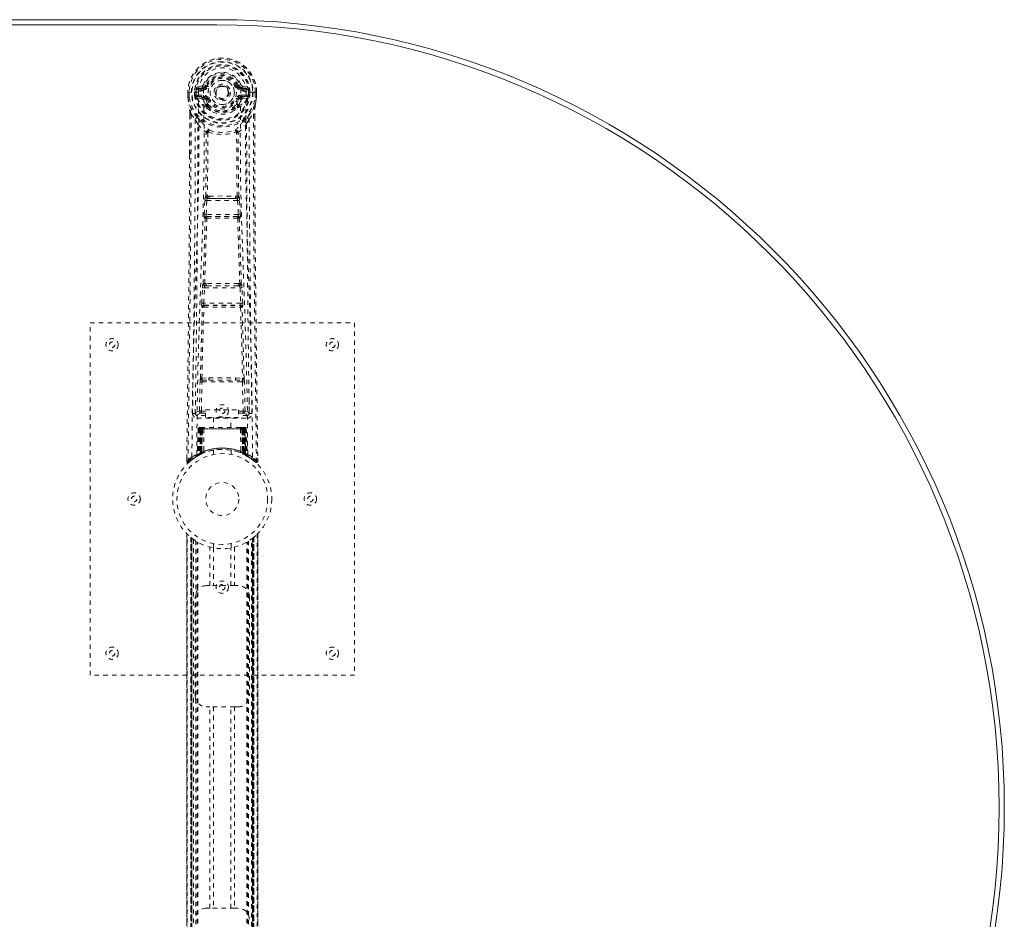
# Model space of a CAD drawing. Header units: inches. Extents: x 1.9 to 85.4, y 23 to 58.7.
# Tile 4 of 4: x 63.1 to 85.4, y 38.3 to 58.7. Entities that reach past the tile are written whole.
import ezdxf

# ---------------------------------------------------------------- set-up
doc = ezdxf.new("R2010")
doc.units = ezdxf.units.IN
doc.header["$MEASUREMENT"] = 0
doc.linetypes.add('SLD-Dashed', pattern=[0.075, 0.05, -0.025])
doc.linetypes.add('SLD-Solid', pattern=[0])

msp = doc.modelspace()

# ---------------------------------------------------------------- linework, layer by layer
at = {"color": 7, "linetype": 'SLD-Solid', "lineweight": 15}
for p, q in [((19.811, 58.704), (67.561, 58.704)), ((19.811, 58.586), (67.561, 58.586)), ((67.561, 58.586), (19.811, 58.586))]:
    msp.add_line(p, q, dxfattribs=at)
at = {"color": 7, "linetype": 'SLD-Dashed', "lineweight": 0}
for p, q in [((67.317, 57.208), (67.262, 57.23)), ((66.906, 57.062), (66.906, 56.946)), ((66.91, 57.062), (66.906, 57.062)), ((66.907, 57.063), (66.907, 56.946)), ((66.963, 57.062), (66.91, 57.062)), ((66.936, 57.06), (66.936, 56.946)), ((66.986, 57.062), (66.963, 57.062)), ((67.144, 57.062), (66.986, 57.062)), ((67.057, 56.989), (67.057, 57.059)), ((67.057, 56.989), (67.087, 56.99)), ((67.057, 56.989), (67.057, 56.989)), ((67.092, 57.06), (67.087, 57.059)), ((67.087, 57.059), (67.087, 56.99)), ((67.087, 56.989), (67.092, 56.971)), ((67.092, 56.981), (67.092, 57.06)), ((67.229, 57.203), (67.11, 57.18)), ((67.127, 56.992), (67.127, 56.962)), ((67.127, 56.992), (67.257, 56.992)), ((67.14, 57.144), (67.257, 57.164)), ((67.14, 57.144), (67.14, 57.114)), ((67.257, 57.144), (67.14, 57.144)), ((67.257, 57.114), (67.14, 57.114)), ((67.257, 57.164), (67.257, 57.144)), ((67.257, 57.114), (67.257, 57.144)), ((67.257, 56.992), (67.257, 56.962)), ((67.262, 57.097), (67.262, 57.099)), ((67.317, 57.208), (67.339, 57.198)), ((68.032, 57.198), (68.054, 57.208)), ((68.054, 57.208), (68.058, 57.2)), ((68.109, 57.099), (68.109, 57.097)), ((68.114, 57.164), (68.231, 57.144)), ((68.114, 57.164), (68.114, 57.144)), ((68.231, 57.144), (68.114, 57.144)), ((68.114, 57.114), (68.114, 57.144)), ((68.231, 57.114), (68.114, 57.114)), ((68.114, 56.992), (68.114, 56.962)), ((68.114, 56.992), (68.244, 56.992)), ((68.261, 57.18), (68.142, 57.203)), ((68.385, 57.062), (68.227, 57.062)), ((68.231, 57.114), (68.231, 57.144)), ((68.244, 56.962), (68.244, 56.992)), ((68.279, 57.06), (68.284, 57.059)), ((68.279, 56.981), (68.279, 57.06)), ((68.284, 56.989), (68.279, 56.971)), ((68.285, 56.99), (68.284, 57.059)), ((68.314, 57.06), (68.314, 56.989)), ((68.314, 57.06), (68.314, 57.06)), ((68.314, 56.989), (68.314, 56.989)), ((68.408, 57.062), (68.385, 57.062)), ((68.461, 57.062), (68.408, 57.062)), ((68.436, 56.946), (68.436, 57.06)), ((68.465, 57.062), (68.461, 57.062)), ((68.464, 56.946), (68.464, 57.063)), ((68.465, 57.062), (68.465, 56.946)), ((66.906, 56.946), (66.906, 56.942)), ((67.092, 56.971), (67.092, 56.981)), ((67.099, 56.944), (67.102, 56.94)), ((67.102, 56.94), (67.103, 56.939)), ((67.102, 56.939), (67.103, 56.939)), ((67.113, 56.928), (67.103, 56.939)), ((67.113, 56.928), (67.228, 56.907)), ((67.257, 56.937), (67.127, 56.962)), ((67.127, 56.962), (67.257, 56.962)), ((67.257, 56.937), (67.257, 56.962)), ((67.339, 56.907), (67.312, 56.896)), ((67.317, 56.746), (67.317, 56.765)), ((67.341, 56.77), (67.341, 56.752)), ((68.03, 56.752), (68.031, 56.77)), ((68.059, 56.896), (68.032, 56.907)), ((68.054, 56.746), (68.054, 56.765)), ((68.244, 56.962), (68.114, 56.937)), ((68.114, 56.937), (68.114, 56.962)), ((68.114, 56.962), (68.244, 56.962)), ((68.144, 56.907), (68.258, 56.928)), ((68.269, 56.94), (68.258, 56.928)), ((68.258, 56.928), (68.258, 56.928)), ((68.258, 56.928), (68.258, 56.928)), ((68.269, 56.94), (68.273, 56.944)), ((68.279, 56.971), (68.279, 56.981)), ((68.465, 56.942), (68.465, 56.946)), ((66.948, 56.561), (66.945, 55.637)), ((66.949, 55.637), (66.95, 56.561)), ((66.978, 56.56), (67.074, 56.444)), ((67.337, 56.7), (67.325, 56.718)), ((68.046, 56.718), (68.035, 56.7)), ((68.297, 56.444), (68.393, 56.56)), ((68.422, 56.507), (68.422, 56.561)), ((68.423, 56.561), (68.423, 56.508)), ((67.358, 56.142), (67.358, 56.142)), ((68.013, 56.142), (68.013, 56.142)), ((67.275, 54.289), (67.292, 54.606)), ((67.32, 54.286), (67.336, 54.604)), ((67.336, 54.604), (68.035, 54.604)), ((67.386, 54.702), (67.346, 54.702)), ((67.355, 54.648), (67.394, 54.649)), ((67.977, 54.649), (67.394, 54.649)), ((67.977, 54.649), (68.016, 54.648)), ((68.025, 54.702), (67.985, 54.702)), ((68.035, 54.604), (68.051, 54.286)), ((68.096, 54.289), (68.079, 54.606)), ((67.299, 54.194), (67.285, 54.199)), ((68.051, 54.286), (67.32, 54.286)), ((67.343, 54.237), (67.329, 54.242)), ((67.329, 54.242), (68.042, 54.242)), ((68.042, 54.242), (68.028, 54.237)), ((68.072, 54.194), (68.087, 54.199)), ((67.22, 52.271), (67.238, 52.624)), ((67.265, 52.269), (67.282, 52.621)), ((67.282, 52.621), (68.089, 52.621)), ((67.32, 52.718), (67.287, 52.717)), ((67.329, 52.666), (67.297, 52.666)), ((68.042, 52.666), (67.329, 52.666)), ((68.042, 52.666), (68.074, 52.666)), ((68.084, 52.717), (68.052, 52.718)), ((68.089, 52.621), (68.106, 52.269)), ((68.151, 52.271), (68.134, 52.624)), ((67.227, 52.181), (67.235, 52.178)), ((68.106, 52.269), (67.265, 52.269)), ((67.279, 52.22), (67.271, 52.224)), ((67.271, 52.224), (68.1, 52.224)), ((68.1, 52.224), (68.092, 52.22)), ((68.136, 52.178), (68.144, 52.181)), ((64.686, 43.829), (64.686, 51.829)), ((64.686, 51.829), (70.686, 51.829)), ((70.686, 51.829), (70.686, 43.829)), ((67.224, 50.571), (67.381, 50.578)), ((67.235, 50.527), (67.388, 50.529)), ((67.388, 50.529), (67.983, 50.529)), ((67.983, 50.529), (68.136, 50.527)), ((67.99, 50.578), (68.147, 50.571)), ((67.167, 49.826), (67.182, 50.487)), ((67.212, 49.825), (67.227, 50.486)), ((67.227, 50.486), (68.144, 50.486)), ((68.144, 50.486), (68.16, 49.825)), ((68.204, 49.826), (68.189, 50.487)), ((67.077, 50.058), (67.073, 49.771)), ((68.298, 49.771), (68.295, 50.059)), ((67.306, 49.856), (68.056, 49.856)), ((67.306, 49.676), (67.306, 49.856)), ((68.056, 49.856), (68.056, 49.676)), ((67.073, 49.769), (67.074, 49.761)), ((67.118, 49.723), (67.118, 49.663)), ((67.306, 49.723), (67.118, 49.723)), ((67.118, 49.663), (68.253, 49.663)), ((67.212, 49.78), (67.212, 49.825)), ((67.212, 49.825), (67.306, 49.825)), ((67.212, 49.78), (67.306, 49.78)), ((68.056, 49.676), (67.306, 49.676)), ((67.491, 49.676), (67.491, 49.454)), ((67.881, 49.454), (67.881, 49.676)), ((68.056, 49.825), (68.16, 49.825)), ((68.056, 49.78), (68.16, 49.78)), ((68.253, 49.723), (68.056, 49.723)), ((68.16, 49.78), (68.16, 49.825)), ((68.253, 49.663), (68.253, 49.723)), ((68.297, 49.761), (68.298, 49.769)), ((67.14, 49.425), (67.119, 48.819)), ((67.153, 49.425), (67.132, 48.827)), ((67.153, 49.425), (67.14, 49.425)), ((67.174, 49.428), (67.151, 48.835)), ((67.171, 49.425), (67.151, 48.838)), ((67.239, 49.425), (67.171, 49.425)), ((67.179, 49.425), (67.178, 48.868)), ((67.187, 49.454), (67.179, 49.454)), ((67.186, 49.425), (67.179, 49.425)), ((67.193, 49.454), (67.183, 49.454)), ((67.186, 49.425), (68.185, 49.425)), ((67.186, 48.871), (67.186, 49.425)), ((67.192, 48.874), (67.192, 49.425)), ((67.192, 49.425), (67.199, 49.425)), ((67.199, 49.454), (67.193, 49.454)), ((67.199, 49.425), (67.199, 48.878)), ((68.172, 49.425), (67.199, 49.425)), ((67.255, 49.454), (67.201, 49.454)), ((67.211, 49.425), (67.21, 48.883)), ((67.217, 49.454), (67.211, 49.454)), ((67.217, 49.425), (67.211, 49.425)), ((67.217, 49.454), (67.255, 49.454)), ((67.217, 49.425), (68.154, 49.425)), ((67.217, 48.886), (67.217, 49.425)), ((67.219, 48.873), (67.239, 49.425)), ((67.239, 49.425), (67.22, 48.874)), ((67.27, 49.425), (67.239, 49.425)), ((67.239, 49.425), (67.239, 49.425)), ((67.27, 49.425), (67.265, 48.903)), ((67.277, 49.454), (67.269, 49.454)), ((68.102, 49.425), (67.27, 49.425)), ((68.094, 49.454), (67.277, 49.454)), ((68.102, 49.454), (68.094, 49.454)), ((68.102, 49.425), (68.106, 48.903)), ((68.132, 49.425), (68.102, 49.425)), ((68.17, 49.454), (68.116, 49.454)), ((68.116, 49.454), (68.154, 49.454)), ((68.151, 48.874), (68.132, 49.425)), ((68.132, 49.425), (68.133, 49.425)), ((68.133, 49.425), (68.152, 48.873)), ((68.2, 49.425), (68.133, 49.425)), ((68.16, 49.454), (68.154, 49.454)), ((68.16, 49.425), (68.154, 49.425)), ((68.154, 49.425), (68.154, 48.886)), ((68.161, 48.883), (68.16, 49.425)), ((68.178, 49.454), (68.172, 49.454)), ((68.172, 48.878), (68.172, 49.425)), ((68.172, 49.425), (68.179, 49.425)), ((68.188, 49.454), (68.178, 49.454)), ((68.179, 49.425), (68.179, 48.874)), ((68.192, 49.454), (68.185, 49.454)), ((68.192, 49.425), (68.185, 49.425)), ((68.185, 49.425), (68.185, 48.871)), ((68.193, 48.868), (68.192, 49.425)), ((68.22, 48.835), (68.197, 49.428)), ((68.2, 49.425), (68.22, 48.838)), ((68.218, 49.425), (68.239, 48.827)), ((68.231, 49.425), (68.218, 49.425)), ((68.231, 49.425), (68.253, 48.819)), ((66.88, 48.754), (66.879, 48.688)), ((66.88, 48.754), (66.879, 48.687)), ((66.881, 48.751), (66.881, 48.687)), ((67.104, 48.795), (67.117, 48.803)), ((67.119, 48.819), (67.132, 48.827)), ((67.136, 48.813), (67.202, 48.847)), ((67.151, 48.838), (67.219, 48.873)), ((67.178, 48.868), (67.186, 48.871)), ((67.191, 48.842), (67.178, 48.868)), ((67.191, 48.842), (67.182, 48.838)), ((67.198, 48.845), (67.191, 48.842)), ((67.199, 48.878), (67.192, 48.874)), ((67.204, 48.848), (67.192, 48.874)), ((67.196, 48.844), (67.204, 48.848)), ((67.199, 48.878), (67.211, 48.851)), ((67.202, 48.847), (67.203, 48.848)), ((67.203, 48.848), (67.211, 48.851)), ((67.21, 48.883), (67.217, 48.886)), ((67.222, 48.857), (67.21, 48.883)), ((67.22, 48.874), (67.219, 48.873)), ((67.229, 48.859), (67.222, 48.857)), ((67.486, 48.936), (67.486, 48.84)), ((67.886, 48.84), (67.886, 48.936)), ((68.154, 48.886), (68.143, 48.859)), ((68.149, 48.857), (68.143, 48.859)), ((68.161, 48.883), (68.149, 48.857)), ((68.152, 48.873), (68.151, 48.874)), ((68.152, 48.873), (68.22, 48.838)), ((68.154, 48.886), (68.161, 48.883)), ((68.172, 48.878), (68.16, 48.851)), ((68.179, 48.874), (68.167, 48.848)), ((68.168, 48.848), (68.169, 48.847)), ((68.169, 48.847), (68.184, 48.84)), ((68.179, 48.874), (68.172, 48.878)), ((68.185, 48.871), (68.173, 48.845)), ((68.18, 48.842), (68.173, 48.845)), ((68.193, 48.868), (68.18, 48.842)), ((68.207, 48.828), (68.18, 48.842)), ((68.185, 48.871), (68.193, 48.868)), ((68.188, 48.837), (68.236, 48.813)), ((68.239, 48.827), (68.253, 48.819)), ((68.248, 48.807), (68.261, 48.799)), ((68.254, 48.803), (68.267, 48.795)), ((68.492, 48.688), (68.491, 48.755)), ((66.879, 48.687), (66.909, 48.687)), ((66.928, 48.666), (66.97, 48.7)), ((68.401, 48.7), (68.443, 48.666)), ((68.462, 48.687), (68.442, 48.665)), ((66.88, 47.042), (66.88, 34.615)), ((66.881, 47.044), (66.881, 34.613)), ((66.881, 34.614), (66.881, 47.043)), ((66.893, 34.627), (66.893, 47.031)), ((66.971, 34.697), (66.971, 46.96)), ((66.971, 46.96), (66.971, 34.697)), ((66.975, 46.956), (66.975, 34.701)), ((66.979, 34.704), (66.979, 46.953)), ((66.979, 46.953), (66.979, 34.704)), ((66.985, 46.949), (66.985, 34.709)), ((66.994, 34.716), (66.994, 46.941)), ((66.995, 34.717), (66.995, 46.94)), ((66.997, 46.939), (66.997, 34.718)), ((66.999, 46.937), (66.999, 34.72)), ((68.372, 34.72), (68.372, 46.937)), ((68.374, 34.718), (68.374, 46.939)), ((68.376, 46.94), (68.376, 34.717)), ((68.38, 46.944), (68.38, 34.714)), ((68.396, 46.956), (68.39, 46.951)), ((68.392, 46.953), (68.392, 34.704)), ((68.392, 34.704), (68.392, 46.953)), ((68.395, 34.702), (68.395, 46.955)), ((68.401, 46.96), (68.396, 46.956)), ((68.396, 34.701), (68.396, 46.956)), ((68.401, 46.96), (68.401, 34.697)), ((68.401, 34.697), (68.401, 46.96)), ((68.479, 47.031), (68.479, 34.627)), ((68.491, 34.613), (68.491, 47.044)), ((68.491, 47.043), (68.491, 34.614)), ((68.491, 34.615), (68.491, 47.042)), ((67.03, 46.915), (67.03, 34.743)), ((67.087, 34.781), (67.087, 46.876)), ((67.113, 34.797), (67.113, 46.86)), ((67.13, 34.807), (67.13, 46.85)), ((67.404, 45.864), (67.404, 46.739)), ((67.486, 46.818), (67.486, 46.721)), ((67.488, 46.721), (67.488, 45.864)), ((67.883, 45.864), (67.883, 46.721)), ((67.886, 46.721), (67.886, 46.818)), ((67.967, 46.739), (67.967, 45.864)), ((68.241, 34.807), (68.241, 46.85)), ((68.259, 34.797), (68.259, 46.86)), ((68.284, 34.781), (68.284, 46.876)), ((68.35, 34.737), (68.35, 46.921)), ((67.321, 45.864), (67.404, 45.864)), ((67.967, 45.864), (67.404, 45.864)), ((67.967, 45.864), (68.051, 45.864)), ((67.071, 43.364), (67.071, 45.614)), ((68.301, 45.614), (68.301, 43.364)), ((70.686, 43.829), (64.686, 43.829)), ((67.404, 43.114), (67.321, 43.114)), ((67.404, 38.544), (67.404, 43.114)), ((67.967, 43.114), (67.404, 43.114)), ((67.488, 43.114), (67.488, 38.544)), ((67.883, 38.544), (67.883, 43.114)), ((67.967, 43.114), (67.967, 38.544)), ((68.051, 43.114), (67.967, 43.114)), ((67.321, 38.544), (67.404, 38.544)), ((67.967, 38.544), (67.404, 38.544)), ((67.967, 38.544), (68.051, 38.544))]:
    msp.add_line(p, q, dxfattribs=at)
at = {"color": 7, "linetype": 'SLD-Dashed', "lineweight": 0, "flags": 128}
for points in [[(67.262, 57.099), (67.268, 57.176), (67.291, 57.25), (67.33, 57.319), (67.384, 57.379), (67.449, 57.428), (67.523, 57.464), (67.603, 57.486), (67.686, 57.493), (67.768, 57.486), (67.848, 57.464), (67.922, 57.428), (67.987, 57.379), (68.041, 57.319), (68.08, 57.25), (68.103, 57.176), (68.109, 57.099)], [(66.906, 57.062), (66.906, 57.062), (66.907, 57.062), (66.907, 57.062)], [(66.998, 48.781), (67.005, 49.828), (67.025, 50.873), (67.054, 51.915), (67.089, 52.953), (67.123, 53.987), (67.149, 55.017), (67.157, 56.042), (67.145, 57.062)], [(67.087, 56.989), (67.087, 56.99), (67.087, 56.99)], [(67.092, 56.981), (67.109, 56.989), (67.127, 56.992)], [(67.14, 57.114), (67.117, 57.118), (67.097, 57.131)], [(67.107, 48.836), (67.116, 49.881), (67.137, 50.924), (67.169, 51.964), (67.206, 52.999), (67.242, 54.03), (67.269, 55.057), (67.277, 56.079), (67.262, 57.096)], [(67.257, 57.164), (67.294, 57.178), (67.307, 57.192)], [(67.307, 57.192), (67.313, 57.199), (67.317, 57.208)], [(67.367, 57.187), (67.361, 57.189), (67.356, 57.191), (67.351, 57.193), (67.347, 57.195), (67.344, 57.196), (67.341, 57.197), (67.34, 57.198), (67.339, 57.198)], [(68.005, 57.187), (68.01, 57.189), (68.015, 57.191), (68.02, 57.193), (68.024, 57.195), (68.027, 57.196), (68.03, 57.197), (68.032, 57.198), (68.032, 57.198)], [(68.264, 48.836), (68.256, 49.881), (68.234, 50.924), (68.203, 51.964), (68.165, 53), (68.129, 54.031), (68.103, 55.058), (68.095, 56.08), (68.109, 57.096)], [(68.373, 48.781), (68.366, 49.828), (68.347, 50.873), (68.317, 51.915), (68.282, 52.953), (68.248, 53.987), (68.223, 55.017), (68.214, 56.042), (68.227, 57.062)], [(68.274, 57.131), (68.254, 57.118), (68.231, 57.114)], [(68.244, 56.992), (68.263, 56.989), (68.279, 56.981)], [(68.284, 57.059), (68.288, 57.06), (68.295, 57.06), (68.304, 57.06), (68.314, 57.06)], [(68.285, 56.99), (68.284, 56.99), (68.284, 56.989)], [(68.314, 56.989), (68.304, 56.989), (68.295, 56.99), (68.288, 56.99), (68.285, 56.99)], [(68.464, 57.062), (68.464, 57.062), (68.465, 57.062), (68.465, 57.062)], [(66.906, 56.946), (66.919, 56.849), (66.935, 56.772)], [(66.906, 56.942), (66.907, 56.942), (66.909, 56.942), (66.912, 56.943), (66.916, 56.943), (66.92, 56.944), (66.925, 56.944), (66.93, 56.945), (66.936, 56.946)], [(66.936, 56.946), (66.929, 56.946), (66.923, 56.946), (66.918, 56.946), (66.913, 56.946), (66.909, 56.946), (66.907, 56.946), (66.906, 56.946), (66.906, 56.946)], [(66.906, 56.942), (66.918, 56.852), (66.937, 56.761)], [(66.935, 56.772), (66.935, 56.767), (66.937, 56.761)], [(67.116, 56.483), (67.016, 56.607), (66.937, 56.761)], [(67.255, 56.885), (67.241, 56.902), (67.228, 56.907)], [(67.317, 56.765), (67.285, 56.817), (67.255, 56.885)], [(67.312, 56.896), (67.339, 56.832), (67.369, 56.783)], [(67.367, 56.919), (67.361, 56.916), (67.356, 56.914), (67.351, 56.912), (67.347, 56.911), (67.344, 56.909), (67.341, 56.908), (67.34, 56.907), (67.339, 56.907)], [(68.002, 56.783), (68.032, 56.832), (68.059, 56.896)], [(68.005, 56.919), (68.01, 56.916), (68.015, 56.914), (68.02, 56.912), (68.024, 56.911), (68.027, 56.909), (68.03, 56.908), (68.032, 56.907), (68.032, 56.907)], [(68.054, 56.765), (68.087, 56.817), (68.116, 56.885)], [(68.116, 56.885), (68.13, 56.902), (68.144, 56.907)], [(68.255, 56.483), (68.356, 56.607), (68.435, 56.761)], [(68.435, 56.761), (68.452, 56.841), (68.465, 56.942)], [(68.435, 56.761), (68.436, 56.767), (68.436, 56.772)], [(68.465, 56.946), (68.452, 56.849), (68.436, 56.772)], [(68.465, 56.946), (68.466, 56.946), (68.464, 56.946), (68.462, 56.946), (68.458, 56.946), (68.454, 56.946), (68.448, 56.946), (68.442, 56.946), (68.436, 56.946)], [(68.465, 56.942), (68.464, 56.942), (68.462, 56.942), (68.459, 56.943), (68.456, 56.943), (68.451, 56.944), (68.446, 56.944), (68.441, 56.945), (68.436, 56.946)], [(66.978, 56.56), (66.976, 55.094), (66.967, 53.622), (66.953, 52.175), (66.95, 51.954), (66.948, 51.724), (66.945, 51.521), (66.943, 51.322), (66.94, 51.107), (66.938, 50.957), (66.936, 50.8), (66.934, 50.643), (66.933, 50.526), (66.931, 50.386), (66.929, 50.224), (66.924, 49.891), (66.922, 49.687), (66.919, 49.432), (66.915, 49.171), (66.912, 48.922), (66.909, 48.687)], [(66.948, 56.561), (66.948, 56.561), (66.949, 56.561), (66.951, 56.56), (66.955, 56.56), (66.96, 56.56), (66.966, 56.56), (66.972, 56.56), (66.978, 56.56)], [(67.337, 56.7), (67.411, 56.642), (67.468, 56.613)], [(67.903, 56.613), (67.96, 56.642), (68.035, 56.7)], [(68.393, 56.56), (68.399, 56.56), (68.405, 56.56), (68.411, 56.56), (68.416, 56.56), (68.42, 56.56), (68.422, 56.561), (68.423, 56.561), (68.423, 56.561)], [(68.393, 56.56), (68.395, 55.096), (68.404, 53.622), (68.418, 52.175), (68.421, 51.928), (68.424, 51.669), (68.427, 51.454), (68.43, 51.225), (68.433, 50.975), (68.436, 50.704), (68.439, 50.486), (68.442, 50.223), (68.447, 49.899), (68.449, 49.689), (68.453, 49.431), (68.456, 49.169), (68.459, 48.921), (68.462, 48.687)], [(67.074, 56.444), (67.074, 55.924), (67.072, 55.391), (67.069, 54.845), (67.066, 54.331), (67.062, 53.801), (67.056, 53.249), (67.051, 52.76), (67.048, 52.503), (67.045, 52.23), (67.041, 51.941), (67.037, 51.637), (67.034, 51.362), (67.031, 51.121), (67.028, 50.93), (67.025, 50.715), (67.022, 50.474), (67.019, 50.249), (67.017, 50.056), (67.015, 49.896), (67.013, 49.769)], [(67.133, 56.331), (67.22, 56.231), (67.32, 56.143)], [(67.212, 56.395), (67.221, 56.386), (67.226, 56.38)], [(68.051, 56.143), (68.152, 56.231), (68.238, 56.331)], [(68.145, 56.38), (68.15, 56.386), (68.16, 56.395)], [(68.358, 49.769), (68.357, 49.905), (68.354, 50.077), (68.352, 50.286), (68.348, 50.531), (68.345, 50.78), (68.342, 50.999), (68.34, 51.153), (68.338, 51.291), (68.337, 51.412), (68.335, 51.568), (68.333, 51.731), (68.331, 51.887), (68.321, 52.7), (68.312, 53.518), (68.304, 54.491), (68.299, 55.481), (68.297, 56.444)], [(68.423, 56.508), (68.431, 53.938), (68.459, 51.313), (68.492, 48.687)], [(67.311, 54.695), (67.321, 55.416), (67.322, 56.134)], [(67.368, 56.153), (67.363, 56.162), (67.356, 56.168), (67.348, 56.171), (67.34, 56.171), (67.333, 56.168), (67.327, 56.162), (67.322, 56.153), (67.32, 56.143)], [(67.358, 56.142), (67.357, 55.423), (67.346, 54.702)], [(68.051, 56.143), (68.049, 56.153), (68.045, 56.162), (68.038, 56.168), (68.031, 56.171), (68.023, 56.171), (68.015, 56.168), (68.008, 56.162), (68.003, 56.153)], [(68.025, 54.702), (68.014, 55.423), (68.013, 56.142)], [(68.061, 54.695), (68.05, 55.416), (68.049, 56.134)], [(66.945, 55.637), (66.94, 53.938), (66.913, 51.313), (66.88, 48.754)], [(67.292, 54.606), (67.297, 54.606), (67.307, 54.605), (67.321, 54.605), (67.336, 54.604)], [(67.355, 54.648), (67.354, 54.648), (67.352, 54.647), (67.349, 54.644), (67.343, 54.634), (67.339, 54.62), (67.336, 54.604)], [(67.386, 54.702), (67.686, 54.704), (67.985, 54.702)], [(67.394, 54.649), (67.686, 54.65), (67.977, 54.649)], [(68.035, 54.604), (68.05, 54.605), (68.064, 54.605), (68.074, 54.606), (68.079, 54.606)], [(67.253, 52.713), (67.277, 53.455), (67.299, 54.194)], [(67.275, 54.289), (67.28, 54.288), (67.291, 54.288), (67.305, 54.287), (67.32, 54.286)], [(67.287, 52.717), (67.312, 53.46), (67.335, 54.2)], [(67.329, 54.242), (67.324, 54.245), (67.321, 54.255), (67.32, 54.262), (67.319, 54.27), (67.319, 54.278), (67.32, 54.286)], [(68.037, 54.2), (68.059, 53.46), (68.084, 52.717)], [(68.051, 54.286), (68.052, 54.278), (68.052, 54.27), (68.052, 54.262), (68.051, 54.255), (68.047, 54.245), (68.042, 54.242)], [(68.051, 54.286), (68.066, 54.287), (68.08, 54.288), (68.091, 54.288), (68.096, 54.289)], [(68.119, 52.713), (68.094, 53.455), (68.072, 54.194)], [(67.238, 52.624), (67.24, 52.656), (67.24, 52.658)], [(67.238, 52.624), (67.242, 52.623), (67.252, 52.623), (67.267, 52.622), (67.282, 52.621)], [(68.089, 52.621), (68.104, 52.622), (68.119, 52.623), (68.129, 52.623), (68.134, 52.624)], [(68.134, 52.624), (68.131, 52.656), (68.131, 52.658)], [(67.191, 50.569), (67.211, 51.375), (67.235, 52.178)], [(67.22, 52.271), (67.225, 52.271), (67.235, 52.27), (67.25, 52.27), (67.265, 52.269)], [(67.224, 50.571), (67.244, 51.377), (67.269, 52.181)], [(68.102, 52.181), (68.127, 51.377), (68.147, 50.571)], [(68.106, 52.269), (68.121, 52.27), (68.136, 52.27), (68.146, 52.271), (68.151, 52.271)], [(68.18, 50.569), (68.161, 51.375), (68.136, 52.178)], [(67.381, 50.578), (67.686, 50.578), (67.99, 50.578)], [(67.388, 50.529), (67.686, 50.529), (67.983, 50.529)], [(67.182, 50.487), (67.187, 50.487), (67.197, 50.487), (67.212, 50.486), (67.227, 50.486)], [(68.144, 50.486), (68.159, 50.486), (68.174, 50.487), (68.184, 50.487), (68.189, 50.487)], [(67.167, 49.826), (67.097, 49.797), (67.073, 49.769)], [(67.118, 49.723), (67.142, 49.752), (67.212, 49.78)], [(67.167, 49.826), (67.172, 49.826), (67.182, 49.826), (67.196, 49.825), (67.212, 49.825)], [(68.16, 49.825), (68.176, 49.825), (68.19, 49.826), (68.2, 49.826), (68.204, 49.826)], [(68.16, 49.78), (68.229, 49.752), (68.253, 49.723)], [(68.298, 49.769), (68.274, 49.797), (68.204, 49.826)], [(67.14, 49.425), (67.143, 49.425), (67.151, 49.425), (67.164, 49.425), (67.179, 49.425)], [(67.192, 49.425), (67.178, 49.425), (67.165, 49.425), (67.157, 49.425), (67.153, 49.425)], [(67.171, 49.425), (67.172, 49.425), (67.174, 49.425), (67.177, 49.425), (67.182, 49.425), (67.188, 49.425), (67.195, 49.425), (67.203, 49.425), (67.211, 49.425)], [(68.16, 49.425), (68.169, 49.425), (68.176, 49.425), (68.183, 49.425), (68.189, 49.425), (68.194, 49.425), (68.198, 49.425), (68.2, 49.425), (68.2, 49.425)], [(68.17, 49.454), (68.17, 49.454), (68.168, 49.454)], [(68.218, 49.425), (68.215, 49.425), (68.206, 49.425), (68.194, 49.425), (68.179, 49.425)], [(68.192, 49.425), (68.208, 49.425), (68.22, 49.425), (68.229, 49.425), (68.231, 49.425)], [(68.2, 49.424), (68.199, 49.431), (68.198, 49.433)], [(67.046, 48.756), (67.095, 48.789), (67.14, 48.814)], [(67.186, 48.871), (67.191, 48.861), (67.195, 48.853), (67.198, 48.847), (67.198, 48.845)], [(67.217, 48.886), (67.221, 48.876), (67.225, 48.867), (67.228, 48.861), (67.229, 48.859)], [(68.222, 48.83), (68.221, 48.836), (68.221, 48.838)], [(68.237, 48.812), (68.276, 48.789), (68.325, 48.757)], [(68.259, 48.802), (68.252, 48.813), (68.248, 48.827)], [(66.882, 48.688), (66.884, 48.68), (66.887, 48.672), (66.892, 48.666), (66.899, 48.661), (66.906, 48.658), (66.913, 48.657), (66.921, 48.659), (66.927, 48.663)], [(66.929, 48.665), (66.962, 48.693), (66.97, 48.7)], [(68.444, 48.667), (68.451, 48.663), (68.459, 48.661), (68.467, 48.66), (68.475, 48.662), (68.482, 48.665), (68.487, 48.671), (68.491, 48.677), (68.492, 48.685)], [(68.492, 48.687), (68.492, 48.688), (68.49, 48.688), (68.483, 48.687), (68.474, 48.687), (68.468, 48.687), (68.462, 48.687)]]:
    msp.add_lwpolyline(points, dxfattribs=at)
at = {"color": 7, "linetype": 'SLD-Dashed', "lineweight": 0}
for centre, radius in [((67.686, 57.053), 0.7), ((67.686, 57.053), 0.69), ((67.686, 57.053), 0.623), ((67.686, 57.053), 0.32), ((67.686, 57.053), 0.275), ((67.686, 57.053), 0.188), ((67.686, 57.053), 0.157), ((67.686, 57.053), 0.142), ((67.686, 57.053), 0.139), ((67.686, 57.053), 0.138), ((65.186, 51.329), 0.14), ((70.186, 51.329), 0.14), ((65.186, 51.329), 0.0625), ((70.186, 51.329), 0.0625), ((67.686, 49.829), 0.14), ((67.686, 49.829), 0.0625), ((67.686, 47.829), 1.125), ((67.686, 47.829), 1.03), ((67.686, 47.829), 0.375), ((65.686, 47.829), 0.141), ((65.686, 47.829), 0.0625), ((69.686, 47.829), 0.141), ((69.686, 47.829), 0.0625), ((67.686, 45.829), 0.14), ((67.686, 45.829), 0.0625), ((65.186, 44.329), 0.14), ((65.186, 44.329), 0.0625), ((70.186, 44.329), 0.14), ((70.186, 44.329), 0.0625)]:
    msp.add_circle(centre, radius, dxfattribs=at)
at = {"color": 7, "linetype": 'SLD-Solid', "lineweight": 15}
for radius in [17.875, 17.757, 17.757]:
    msp.add_arc((67.561, 40.829), radius, 270, 90, dxfattribs=at)
at = {"color": 7, "linetype": 'SLD-Dashed', "lineweight": 0}
for centre, radius, start, end in [((67.686, 57.053), 0.78, 0, 179.3038), ((67.686, 57.053), 0.78, 0.7166, 179.2834), ((67.686, 57.053), 0.75, 0.5685, 179.4315), ((67.686, 57.053), 0.629, 0.6528, 179.3472), ((67.686, 57.053), 0.599, 0.6527, 179.3473), ((67.686, 57.068), 0.541, 359.3501, 180.6499), ((67.686, 57.053), 0.459, 22.774, 157.226), ((67.686, 57.053), 0.4, 22.774, 157.226), ((67.22, 57.248), 0.0454, 281.2502, 337.5703), ((67.686, 57.053), 0.376, 22.774, 157.226), ((67.686, 57.053), 0.346, 22.7738, 157.2262), ((67.686, 57.053), 0.275, 90.0001, 269.9999), ((67.686, 57.053), 0.275, 270.0003, 89.9997), ((68.651, 55.864), 1.47, 111.6167, 113.9298), ((68.151, 57.248), 0.0454, 202.4721, 258.7033), ((66.954, 57.584), 0.524, 264.9411, 268.044), ((67.084, 58.108), 1.048, 268.5368, 270.1565), ((67.686, 57.053), 0.632, 185.8273, 354.1727), ((67.686, 57.053), 0.602, 186.0327, 353.9673), ((67.686, 57.053), 0.593, 172.3909, 179.3289), ((67.302, 57.104), 0.206, 158.3428, 172.3356), ((67.139, 57.174), 0.0299, 167.8899, 271.9542), ((67.264, 56.875), 0.221, 90.3088, 122.519), ((67.258, 57.194), 0.0301, 162.3475, 268.5749), ((67.257, 57.233), 0.089, 270, 337.226), ((67.257, 57.233), 0.119, 269.9999, 337.2257), ((67.257, 56.873), 0.119, 22.7738, 90.0006), ((68.114, 57.233), 0.119, 202.7743, 270.0001), ((68.114, 56.873), 0.119, 89.9994, 157.2262), ((68.114, 57.233), 0.089, 202.774, 270), ((68.12, 57.235), 0.0715, 209.6357, 265.2038), ((68.103, 56.864), 0.233, 58.0395, 88.592), ((68.114, 57.194), 0.0301, 271.4266, 17.651), ((68.232, 57.174), 0.0299, 268.0499, 12.106), ((68.07, 57.104), 0.206, 7.6654, 21.6503), ((67.686, 57.053), 0.593, 0.6711, 7.6091), ((68.421, 57.552), 0.492, 271.7213, 275.0289), ((66.936, 56.946), 0.03, 180.0028, 185.051), ((67.686, 57.053), 0.787, 188.0937, 351.9063), ((65.761, 56.591), 1.187, 358.5728, 8.789), ((67.686, 57.053), 0.758, 188.0937, 351.9063), ((63.461, 55.943), 3.57, 9.9446, 13.2517), ((67.178, 56.977), 0.0863, 184.5607, 202.7038), ((67.126, 56.931), 0.0306, 89.0748, 154.5751), ((67.555, 57.149), 0.499, 204.8891, 243.9926), ((67.494, 57.15), 0.44, 210.2253, 246.428), ((67.257, 56.907), 0.0299, 91.0998, 178.7788), ((67.285, 56.879), 0.031, 31.5709, 169.9027), ((67.257, 56.873), 0.089, 22.774, 90), ((67.251, 56.872), 0.0649, 21.3194, 85.0788), ((67.347, 56.762), 0.0305, 44.5478, 174.2849), ((67.339, 56.725), 0.0459, 88.3018, 118.8646), ((67.686, 57.053), 0.376, 202.774, 337.226), ((67.368, 56.748), 0.0347, 87.2648, 140.6081), ((67.686, 57.065), 0.453, 220.4512, 319.5488), ((67.686, 57.053), 0.346, 202.7741, 337.2259), ((67.686, 57.046), 0.411, 219.7067, 320.2933), ((68.024, 56.762), 0.0305, 5.7208, 135.4481), ((68.004, 56.748), 0.0347, 39.391, 92.7361), ((68.032, 56.725), 0.0459, 61.1376, 91.6986), ((68.114, 56.873), 0.089, 90, 157.226), ((67.821, 57.144), 0.492, 295.7076, 335.4804), ((67.877, 57.15), 0.441, 293.5931, 329.7441), ((68.12, 56.872), 0.0649, 94.9221, 158.682), ((68.086, 56.879), 0.031, 10.1779, 148.3508), ((68.114, 56.907), 0.0299, 1.1703, 88.9512), ((68.245, 56.931), 0.0306, 25.4343, 90.9201), ((68.164, 56.985), 0.116, 339.6374, 353.1077), ((71.91, 55.943), 3.57, 166.7482, 170.0554), ((69.61, 56.591), 1.187, 171.2126, 181.4269), ((67.34, 56.706), 0.046, 88.2985, 118.806), ((67.362, 56.743), 0.0449, 175.0918, 213.9402), ((67.376, 56.697), 0.0396, 127.1217, 174.8225), ((67.374, 56.753), 0.033, 181.8811, 228.3855), ((67.686, 57.092), 0.494, 227.4885, 312.5115), ((67.686, 57.033), 0.473, 242.6136, 297.3867), ((67.997, 56.753), 0.033, 311.6217, 358.1095), ((67.995, 56.697), 0.0396, 5.1654, 52.8883), ((68.032, 56.706), 0.046, 61.1894, 91.706), ((68.009, 56.743), 0.0448, 326.236, 4.9241), ((-432.378, 57.649), 499.513, 359.09606, 359.84884), ((67.407, 56.127), 0.46, 129.1686, 136.341), ((62.341, 53.893), 5.377, 26.9701, 28.3301), ((68.666, 58.061), 2.212, 225.5081, 228.8686), ((67.194, 56.329), 0.0608, 58.003, 177.4267), ((67.958, 56.892), 0.893, 214.9886, 231.1482), ((67.413, 56.892), 0.893, 308.8528, 325.0108), ((68.177, 56.329), 0.0608, 2.5713, 122.0025), ((66.705, 58.061), 2.212, 311.1314, 314.4919), ((73.024, 53.896), 5.371, 151.6688, 153.0305), ((567.762, 57.649), 499.525, 180.15119, 180.90395), ((67.964, 56.126), 0.46, 43.6597, 50.8272), ((67.381, 56.138), 0.0608, 73.7745, 175.9548), ((67.309, 56.135), 0.0133, 356.7512, 33.9814), ((67.355, 56.071), 0.0709, 87.2848, 117.2765), ((67.371, 56.141), 0.0128, 102.3438, 173.3683), ((67.44, 56.136), 0.0738, 124.9748, 166.762), ((67.686, 57.066), 0.966, 250.8185, 289.1821), ((67.686, 56.99), 0.844, 250.0601, 289.9396), ((67.991, 56.138), 0.0608, 4.0452, 106.2255), ((67.931, 56.136), 0.0738, 13.2352, 55.028), ((68, 56.141), 0.0128, 6.6257, 77.6756), ((68.016, 56.071), 0.0708, 62.7125, 92.719), ((68.062, 56.135), 0.0133, 146.0781, 183.3023), ((67.473, 54.615), 0.181, 153.5394, 182.7703), ((67.341, 54.628), 0.0735, 85.51, 114.1516), ((67.356, 54.694), 0.0457, 178.2734, 268.1426), ((67.449, 54.691), 0.104, 173.8615, 204.0262), ((67.486, 54.689), 0.101, 172.235, 203.4759), ((67.885, 54.689), 0.101, 336.5275, 7.7666), ((67.922, 54.691), 0.104, 335.9745, 6.1329), ((68.015, 54.694), 0.0457, 271.8549, 1.7291), ((67.978, 54.606), 0.0575, 357.8245, 47.5923), ((68.031, 54.629), 0.073, 65.741, 94.6012), ((67.899, 54.615), 0.181, 357.2159, 26.4684), ((67.436, 54.26), 0.163, 169.7769, 201.8757), ((67.33, 54.196), 0.0451, 90.86, 176.7717), ((67.344, 54.192), 0.0451, 90.8948, 176.6097), ((67.328, 54.126), 0.0749, 85.0902, 112.953), ((67.392, 54.206), 0.0574, 147.5053, 185.92), ((67.686, 91.573), 37.374, 269.4617, 270.5382), ((67.686, 86.832), 32.597, 269.3981, 270.6019), ((68.027, 54.192), 0.0451, 3.3895, 89.106), ((67.979, 54.206), 0.0578, 354.221, 32.3538), ((68.043, 54.125), 0.075, 67.0695, 94.8944), ((68.042, 54.196), 0.0451, 3.2253, 89.143), ((67.935, 54.26), 0.163, 338.1243, 10.2233), ((67.376, 52.656), 0.136, 155.3346, 179.2502), ((67.28, 52.633), 0.0843, 84.8717, 108.7961), ((67.297, 52.711), 0.0448, 177.9354, 222.9039), ((67.297, 52.708), 0.0424, 220.4326, 270.4308), ((67.35, 52.623), 0.068, 141.1053, 181.633), ((67.374, 52.707), 0.0869, 173.4604, 208.3392), ((67.4, 52.705), 0.0814, 171.2395, 208.6968), ((67.686, 19.927), 32.793, 89.3606, 90.6392), ((67.686, 19.294), 33.374, 89.3874, 90.6126), ((67.971, 52.705), 0.0814, 331.3065, 8.7576), ((67.998, 52.707), 0.0867, 331.6226, 6.5736), ((68.073, 52.712), 0.0456, 271.2535, 1.8235), ((68.021, 52.623), 0.068, 358.3634, 38.9028), ((68.092, 52.634), 0.0837, 71.1192, 95.2104), ((67.995, 52.656), 0.136, 0.7143, 24.7156), ((67.427, 52.24), 0.209, 171.5833, 196.4967), ((67.272, 52.179), 0.0451, 90.5933, 177.0787), ((67.28, 52.175), 0.0451, 90.6188, 177.0141), ((67.262, 52.091), 0.0908, 85.1452, 107.0258), ((67.319, 52.254), 0.0563, 164.2659, 211.7613), ((67.323, 52.188), 0.0546, 143.5137, 186.9973), ((67.686, 88.816), 36.637, 269.3487, 270.6512), ((67.686, 85.032), 32.814, 269.2909, 270.7091), ((68.091, 52.175), 0.0451, 2.9875, 89.3796), ((68.047, 52.188), 0.055, 353.167, 36.3284), ((68.052, 52.254), 0.0564, 328.2497, 15.7289), ((68.099, 52.179), 0.0451, 2.9213, 89.4037), ((68.11, 52.091), 0.091, 73.0055, 94.8366), ((67.944, 52.24), 0.209, 343.5057, 8.4144), ((67.584, 50.487), 0.401, 168.1482, 179.9208), ((67.217, 50.432), 0.139, 86.8596, 100.6167), ((67.237, 50.573), 0.0456, 184.1783, 268.2425), ((67.335, 50.575), 0.111, 181.7785, 205.667), ((67.332, 50.487), 0.105, 157.5276, 180.3654), ((67.469, 50.566), 0.0889, 172.3724, 204.3881), ((67.902, 50.566), 0.0889, 335.6062, 7.6333), ((68.038, 50.575), 0.109, 334.2036, 358.3509), ((68.135, 50.573), 0.0456, 271.7566, 355.8226), ((68.039, 50.487), 0.105, 359.6302, 22.4767), ((68.154, 50.431), 0.141, 79.4719, 93.0518), ((67.788, 50.487), 0.401, 0.077, 11.8409), ((67.049, 51.366), 1.597, 268.7165, 270.8689), ((67.118, 49.768), 0.105, 179.2643, 269.9939), ((67.116, 49.765), 0.0423, 186.5635, 271.9671), ((67.212, 49.825), 0.0451, 179.0372, 269.5697), ((68.159, 49.825), 0.0451, 270.4291, 0.9024), ((68.253, 49.768), 0.105, 270.0041, 0.7377), ((68.255, 49.765), 0.0423, 268.0367, 353.4296), ((68.323, 51.361), 1.592, 269.129, 271.2878), ((67.17, 49.424), 0.03, 90.0015, 178.0091), ((67.201, 49.381), 0.0742, 106.7373, 144.0535), ((67.183, 49.424), 0.03, 90.0255, 178.0345), ((67.197, 49.288), 0.164, 91.7101, 100.6223), ((67.201, 49.424), 0.03, 90.0586, 178.0687), ((67.206, 49.418), 0.0356, 82.063, 170.2972), ((67.598, 49.432), 0.412, 176.9651, 180.9919), ((67.786, 49.431), 0.593, 177.9841, 180.592), ((67.625, 49.432), 0.426, 177.0575, 180.9552), ((67.653, 49.432), 0.443, 177.1736, 180.9226), ((67.662, 49.432), 0.446, 177.1811, 180.9058), ((67.269, 49.424), 0.0299, 90.184, 178.2045), ((67.268, 49.424), 0.0299, 90.1859, 178.207), ((67.306, 49.431), 0.0369, 141.8677, 189.6537), ((68.067, 49.431), 0.0354, 349.2844, 39.1942), ((68.102, 49.424), 0.0299, 1.793, 89.8186), ((68.103, 49.424), 0.0299, 1.793, 89.8141), ((67.709, 49.432), 0.445, 359.0838, 2.8108), ((67.718, 49.432), 0.443, 359.0774, 2.8264), ((68.17, 49.424), 0.03, 1.9294, 89.9433), ((67.748, 49.432), 0.425, 359.0402, 2.9471), ((67.599, 49.431), 0.58, 359.3774, 2.0465), ((68.174, 49.286), 0.166, 79.5953, 88.3416), ((67.775, 49.432), 0.411, 359.0006, 3.0425), ((68.188, 49.424), 0.03, 1.9629, 89.9771), ((68.171, 49.381), 0.0742, 35.9465, 73.2627), ((68.201, 49.424), 0.03, 1.9909, 89.9985), ((67.686, 47.828), 1.158, 47.8706, 132.1289), ((67.686, 47.797), 1.19, 60.8883, 119.1117), ((67.686, 47.829), 1.127, 60.4889, 119.5111), ((67.686, 47.83), 1.155, 64.3784, 115.6216), ((67.686, 47.83), 1.155, 65.0797, 114.9203), ((67.686, 47.83), 1.155, 66.0604, 113.9396), ((67.686, 47.865), 1.12, 67.9469, 112.0531), ((67.686, 47.787), 1.209, 124.6694, 131.8385), ((67.681, 47.835), 1.12, 124.6282, 132.0885), ((67.672, 47.591), 1.368, 114.428, 119.5526), ((67.028, 48.781), 0.03, 180.1664, 304.0695), ((67.686, 47.828), 1.128, 119.5122, 124.6467), ((67.089, 48.82), 0.03, 301.051, 358.0089), ((67.148, 48.849), 0.0429, 196.9711, 245.839), ((67.102, 48.828), 0.0299, 300.2746, 358.0894), ((67.675, 47.848), 1.106, 118.6379, 120.2597), ((67.667, 48.204), 0.824, 126.3723, 131.7306), ((67.66, 48.217), 0.807, 125.4833, 130.8769), ((67.135, 48.97), 0.138, 269.419, 293.4574), ((67.684, 47.831), 1.125, 114.2588, 119.201), ((67.121, 48.839), 0.0299, 299.2221, 358.203), ((67.123, 48.837), 0.0273, 297.6489, 2.3011), ((67.673, 48.207), 0.819, 124.3595, 129.5716), ((67.19, 48.874), 0.0297, 295.4806, 358.5243), ((67.191, 48.875), 0.0297, 295.4373, 358.5163), ((67.641, 48.278), 0.729, 121.0003, 125.218), ((67.236, 48.885), 0.0345, 344.8471, 31.0271), ((68.136, 48.885), 0.0345, 148.9729, 195.1529), ((67.731, 48.278), 0.729, 54.782, 58.9997), ((67.68, 47.818), 1.139, 60.8303, 65.7098), ((68.181, 48.875), 0.0297, 181.4882, 244.5583), ((68.182, 48.874), 0.0297, 181.4732, 244.522), ((67.706, 48.216), 0.807, 50.3889, 55.68), ((67.686, 47.83), 1.126, 59.7359, 64.7299), ((67.706, 48.211), 0.814, 49.1498, 54.4922), ((67.675, 47.807), 1.153, 59.9611, 64.0343), ((67.708, 48.209), 0.818, 48.249, 53.6481), ((68.25, 48.839), 0.0299, 181.8043, 240.7706), ((68.25, 48.839), 0.03, 196.8865, 241.2765), ((68.269, 48.828), 0.0299, 181.8961, 239.732), ((68.223, 48.849), 0.0429, 294.1534, 343.0341), ((67.685, 47.828), 1.128, 55.3527, 60.4885), ((68.302, 48.857), 0.0715, 211.6448, 238.9195), ((67.706, 47.863), 1.087, 58.9399, 59.855), ((68.283, 48.82), 0.03, 181.9911, 238.949), ((67.698, 47.59), 1.37, 60.4508, 65.5696), ((68.343, 48.781), 0.03, 235.9381, 359.8236), ((67.689, 47.833), 1.123, 47.904, 55.3655), ((67.683, 47.784), 1.213, 48.1749, 55.3209), ((66.909, 48.687), 0.03, 179.2827, 312.1345), ((66.98, 48.731), 0.0834, 211.8862, 232.5687), ((68.462, 48.687), 0.03, 227.8633, 0.7215), ((67.573, 47.717), 0.966, 224.2368, 225.2524), ((67.698, 47.845), 1.145, 230.8594, 232.1374), ((67.679, 47.82), 1.115, 231.4437, 234.3448), ((67.686, 47.829), 1.125, 232.2642, 239.3827), ((67.708, 47.804), 1.092, 307.6146, 315.7637), ((67.678, 47.838), 1.137, 307.8579, 309.1453), ((67.321, 45.614), 0.25, 90, 180), ((68.051, 45.614), 0.25, 0, 90), ((67.321, 43.364), 0.25, 180, 270), ((68.051, 43.364), 0.25, 270, 0), ((67.321, 38.294), 0.25, 90, 180), ((68.051, 38.294), 0.25, 0, 90)]:
    msp.add_arc(centre, radius, start, end, dxfattribs=at)

doc.saveas('drawing.dxf')
